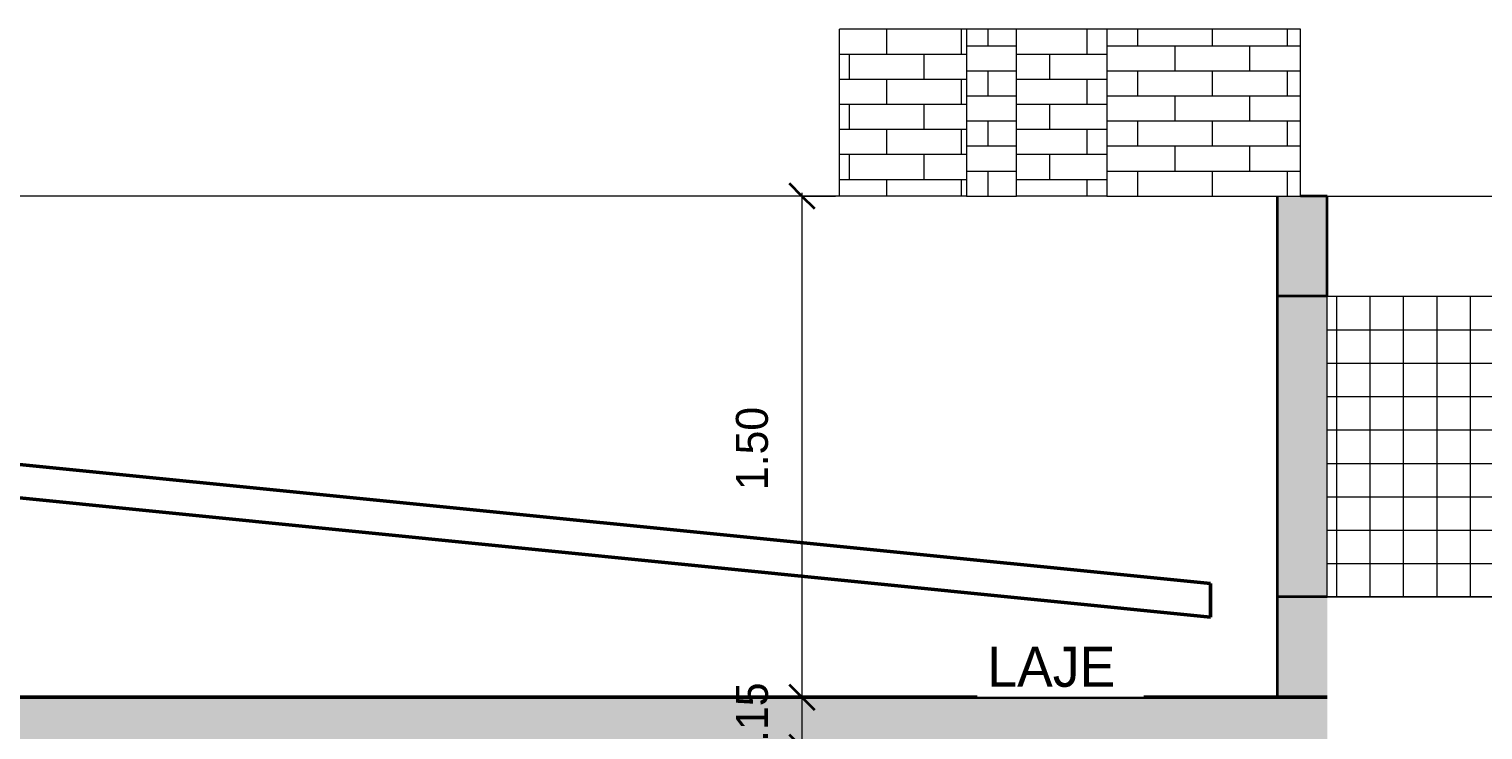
# Model space of a CAD drawing. Header units: metres. Extents: x -29 to 486, y -1 to 6.
# Tile 16 of 165: x -4.1 to 0.25, y 3.9 to 6. Entities that reach past the tile are written whole.
import ezdxf

# ---------------------------------------------------------------- set-up
doc = ezdxf.new("R2010")
doc.units = ezdxf.units.M
for name, color, linetype, lineweight in [('A-ANNO-DIMS', 4, 'Continuous', 18), ('A-ANNO-DIMS-50', 211, 'Continuous', 9), ('A-DETL', 90, 'Continuous', 18), ('A-DETL-GENF', 92, 'Continuous', 18), ('A-FLOR', 192, 'Continuous', 18), ('A-FLOR-PATT', 8, 'Continuous', 50), ('A-ROOF', 132, 'Continuous', 18), ('A-WALL', 113, 'Continuous', 18), ('A-WALL-PATT', 111, 'Continuous', 35), ('G-ANNO-TEXT', 231, 'Continuous', 9)]:
    doc.layers.add(name, color=color, linetype=linetype, lineweight=lineweight)
doc.styles.add('Century Gothic_1', font='GOTHIC.TTF', dxfattribs={"height": 0.095807})
doc.styles.add('Century Gothic_2', font='GOTHIC.TTF', dxfattribs={"height": 0.119759})
doc.dimstyles.new('Diagonal_-_2MM_Century_Gothic_-_M_2', dxfattribs={"dimscale": 0.3048, "dimtxt": 0.1, "dimasz": 0.246063, "dimexe": 0.032808, "dimexo": 0.0625, "dimgap": 0.246063, "dimtad": 1, "dimrnd": 0.01, "dimzin": 0, "dimdsep": 46, "dimtxsty": 'Century Gothic_1', "dimblk1": 'OBLIQUE', "dimblk2": 'OBLIQUE', "dimsah": 1, "dimcen": 0.09, "dimdle": 0.032808, "dimazin": 0, "dimtfac": 1, "dimtdec": 4, "dimtix": 1, "dimtmove": 0, "dimatfit": 3, "dimfxl": 0.328084, "dimfxlon": 1, "dimtvp": 1, "dimtolj": 1, "dimtzin": 0, "dimarcsym": 2})
pattern_1 = [(0, (-0.752, 0), (0, 0.075), []), (90, (-0.752, 0), (-0.112, 0.075), [0.075, -0.075])]

# ---------------------------------------------------------------- blocks, each defined once
blk = doc.blocks.new('DIMBLOCK10-Corte CC')
at = {"layer": 'A-ANNO-DIMS-50', "lineweight": 35, "transparency": 16777216}
for p, q in [((-1.7898, 5.5), (-1.8273, 5.5375)), ((-1.7898, 5.5), (-1.7523, 5.4625)), ((-1.7898, 4), (-1.8273, 4.0375)), ((-1.7898, 4), (-1.7523, 3.9625))]:
    blk.add_line(p, q, dxfattribs=at)
at = {"layer": 'A-ANNO-DIMS-50', "transparency": 16777216}
for p, q in [((-1.6898, 5.5), (-1.7998, 5.5)), ((-1.7898, 5.51), (-1.7898, 4)), ((-1.7898, 5.5), (-1.6898, 5.5)), ((-1.6898, 4), (-1.7998, 4)), ((-1.7898, 4), (-1.6898, 4))]:
    blk.add_line(p, q, dxfattribs=at)
at = {"layer": 'A-ANNO-DIMS-50', "color": 0, "transparency": 16777216, "insert": (-1.9876, 4.6198), "char_height": 0.09581, "width": 0.312381, "attachment_point": 1, "rotation": 90, "line_spacing_factor": 0.984117, "style": 'Century Gothic_1'}
blk.add_mtext('1.50', dxfattribs=at)
blk = doc.blocks.new('_Oblique')
at = {"color": 0, "linetype": 'ByBlock', "lineweight": -2}
blk.add_line((-0.5, -0.5), (0.5, 0.5), dxfattribs=at)
blk = doc.blocks.new('DIMBLOCK11-Corte CC')
at = {"layer": 'A-ANNO-DIMS-50', "lineweight": 35, "transparency": 16777216}
for p, q in [((-1.7898, 4), (-1.8273, 4.0375)), ((-1.7898, 4), (-1.7523, 3.9625)), ((-1.7898, 3.85), (-1.8273, 3.8875)), ((-1.7898, 3.85), (-1.7523, 3.8125))]:
    blk.add_line(p, q, dxfattribs=at)
at = {"layer": 'A-ANNO-DIMS-50', "transparency": 16777216}
for p, q in [((-1.6898, 4), (-1.7998, 4)), ((-1.7898, 4), (-1.7898, 3.85)), ((-1.7898, 4), (-1.6898, 4)), ((-1.6898, 3.85), (-1.7998, 3.85)), ((-1.7898, 3.85), (-1.6898, 3.85))]:
    blk.add_line(p, q, dxfattribs=at)
at = {"layer": 'A-ANNO-DIMS-50', "color": 0, "transparency": 16777216, "insert": (-1.9876, 3.7948), "char_height": 0.09581, "width": 0.312381, "attachment_point": 1, "rotation": 90, "line_spacing_factor": 0.984117, "style": 'Century Gothic_1'}
blk.add_mtext('0.15', dxfattribs=at)

msp = doc.modelspace()

# ---------------------------------------------------------------- hatches: boundary and pattern name
at = {"layer": 'A-DETL-GENF'}
h = msp.add_hatch(dxfattribs=at)
h.set_pattern_fill('FP_26', style=0, pattern_type=2)
h.set_pattern_definition([(0, (-13.889, 2.875), (0, 0.075), []), (90, (-13.889, 2.875), (-0.112, 0.075), [0.075, -0.075])])
h.paths.add_polyline_path([(-0.8773, 5.5), (-0.2973, 5.5), (-0.2973, 6), (-0.8773, 6)], flags=0)
h.paths.add_polyline_path([(-1.2973, 5.5), (-1.1473, 5.5), (-1.1473, 6), (-1.2973, 6)], flags=0)
h = msp.add_hatch(dxfattribs=at)
h.set_pattern_fill('FP_24', color=55, style=0, pattern_type=2)
h.set_pattern_definition([(0, (-13.889, 2.9), (0, 0.1), []), (90, (-13.889, 2.9), (-0.1, 6e-18), [])])
h.paths.add_polyline_path([(4.4227, 4.3), (4.4227, 5.2), (-0.2173, 5.2), (-0.2173, 4.3), (1.0938, 4.3)], flags=0)
at = {"layer": 'A-FLOR-PATT', "lineweight": 18}
msp.add_hatch(color=256, dxfattribs=at).paths.add_polyline_path([(-28.384, 3.85), (-0.2173, 3.85), (-0.2173, 4), (-28.384, 4)], flags=0)
at = {"layer": 'A-WALL-PATT', "lineweight": 18}
h = msp.add_hatch(dxfattribs=at)
h.set_pattern_fill('FP_16', color=256, style=0, pattern_type=2)
h.set_pattern_definition(pattern_1)
h.paths.add_polyline_path([(-1.6773, 5.5), (-1.5273, 5.5), (-1.5273, 6), (-1.6773, 6)], flags=0)
h = msp.add_hatch(dxfattribs=at)
h.set_pattern_fill('FP_16', color=256, style=0, pattern_type=2)
h.set_pattern_definition(pattern_1)
h.paths.add_polyline_path([(-1.2973, 5.5), (-1.2973, 6), (-1.5273, 6), (-1.5273, 5.5)], flags=0)
h = msp.add_hatch(dxfattribs=at)
h.set_pattern_fill('FP_1', color=256, style=0, pattern_type=2)
h.set_pattern_definition([(0, (-1.272, 0), (0, 0.075), []), (90, (-1.272, 0), (-0.112, 0.075), [0.075, -0.075])])
h.paths.add_polyline_path([(-0.8773, 5.5), (-0.8773, 6), (-1.1473, 6), (-1.1473, 5.5), (-1.0889, 5.5)], flags=0)
for points in [[(-0.3673, 5.2), (-0.2173, 5.2), (-0.2173, 5.5), (-0.3673, 5.5)], [(-0.2173, 4.3), (-0.2173, 5.2), (-0.3673, 5.2), (-0.3673, 4.3)], [(-0.2173, 4), (-0.2173, 4.3), (-0.3673, 4.3), (-0.3673, 4)]]:
    msp.add_hatch(color=256, dxfattribs=at).paths.add_polyline_path(points, flags=0)

# ---------------------------------------------------------------- linework, layer by layer
at = {"layer": 'A-DETL'}
for p, q in [((-1.1473, 6), (-1.2973, 6)), ((-1.2973, 6), (-1.2973, 5.5)), ((-1.1473, 5.5), (-1.1473, 6)), ((-0.2973, 6), (-0.8773, 6)), ((-0.8773, 6), (-0.8773, 5.5)), ((-0.2973, 5.5), (-0.2973, 6)), ((-1.2973, 5.5), (-1.1473, 5.5)), ((-0.8773, 5.5), (-0.2973, 5.5)), ((-0.2173, 5.2), (4.4227, 5.2)), ((-0.2173, 4.3), (-0.2173, 5.2)), ((4.4227, 4.3), (-0.2173, 4.3))]:
    msp.add_line(p, q, dxfattribs=at)
at = {"layer": 'A-FLOR', "lineweight": 50}
msp.add_line((-0.2173, 4), (-19.2273, 4), dxfattribs=at)
at = {"layer": 'A-ROOF', "lineweight": 50}
for p, q in [((-0.5673, 4.3405), (-6.9173, 4.9755)), ((-6.9173, 4.875), (-0.5673, 4.24)), ((-0.5673, 4.24), (-0.5673, 4.3405))]:
    msp.add_line(p, q, dxfattribs=at)
at = {"layer": 'A-WALL'}
for p, q in [((-1.2973, 6), (-1.6773, 6)), ((-1.6773, 5.5), (-1.6773, 6)), ((-0.8773, 6), (-1.1473, 6)), ((-1.2973, 5.5), (-5.3273, 5.5)), ((-0.8773, 5.5), (-1.1473, 5.5)), ((-0.2173, 5.5), (4.4227, 5.5))]:
    msp.add_line(p, q, dxfattribs=at)
at = {"layer": 'A-WALL', "lineweight": 35}
for p, q in [((-0.3673, 5.5), (-0.3673, 4)), ((-0.2173, 5.5), (-0.2973, 5.5)), ((-0.2173, 5.2), (-0.2173, 5.5)), ((-0.2173, 5.2), (-0.3673, 5.2)), ((-0.2173, 4.3), (-0.3673, 4.3))]:
    msp.add_line(p, q, dxfattribs=at)

# ---------------------------------------------------------------- texts
at = {"layer": 'G-ANNO-TEXT', "color": 7, "insert": (-1.2349, 4.151), "char_height": 0.11976, "width": 0.438, "attachment_point": 1, "line_spacing_factor": 0.984117, "style": 'Century Gothic_2', "bg_fill": 3, "box_fill_scale": 1.25, "bg_fill_color": 0, "bg_fill_transparency": 0}
msp.add_mtext('LAJE', dxfattribs=at)

# ---------------------------------------------------------------- dimensions: what is measured, and where the dimension line sits
at = {"layer": 'A-ANNO-DIMS', "lineweight": 9}
for base, p1, p2, override, picture, middle in [((-1.7898, 4), (-1.6898, 5.5), (-1.6898, 4), {"dimpost": '<>', "dimfxl": 1.5}, 'DIMBLOCK10-Corte CC', (-1.9151, 4.75)), ((-1.7898, 3.85), (-1.6898, 4), (-1.6898, 3.85), {"dimpost": '<>', "dimfxl": 0.15}, 'DIMBLOCK11-Corte CC', (-1.9151, 3.925))]:
    dim = msp.add_linear_dim(base=base, p1=p1, p2=p2, angle=90, dimstyle='Diagonal_-_2MM_Century_Gothic_-_M_2', override=override, dxfattribs=at)
    dim.commit()
    dim.dimension.update_dxf_attribs({"geometry": picture, "text_midpoint": middle})

doc.saveas('drawing.dxf')
